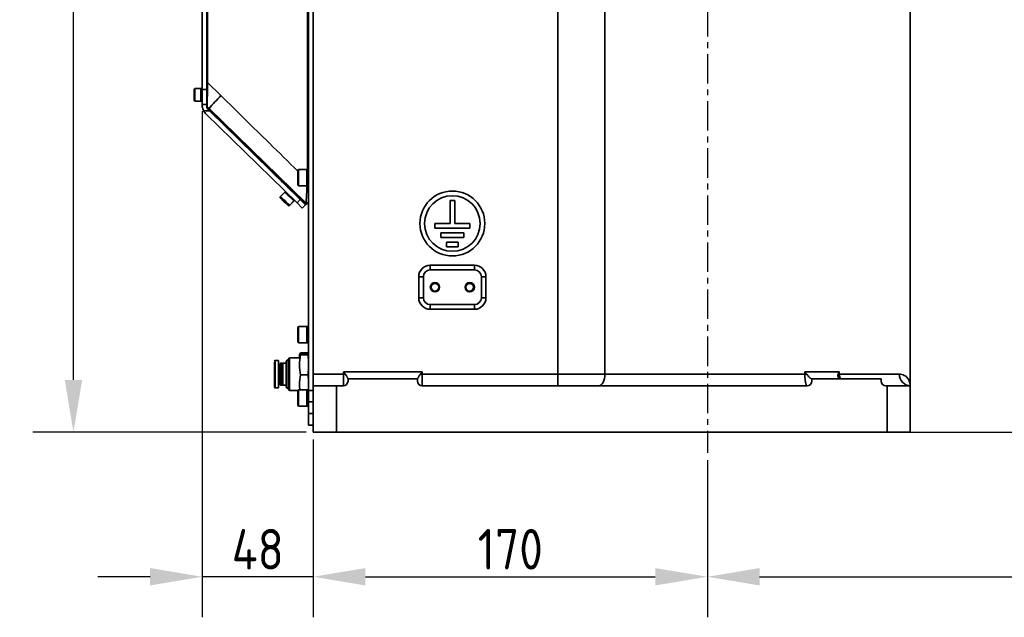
# Model space of a CAD drawing. Header units: millimetres. Extents: x 13873 to 18697, y 1443 to 6366.
# Tile 18 of 27: x 15416 to 15841, y 4407 to 4665. Entities that reach past the tile are written whole.
import ezdxf

# ---------------------------------------------------------------- set-up
doc = ezdxf.new("R2010")
doc.units = ezdxf.units.MM
doc.header["$PDSIZE"] = -1
doc.linetypes.add('CENTERX2', pattern=[20.32, 12.7, -2.54, 2.54, -2.54])
doc.styles.add('标准汉字', font='gbenor.shx', dxfattribs={"bigfont": 'gbcbig.shx'})
doc.dimstyles.new('ISO-25', dxfattribs={"dimscale": 5, "dimtxt": 3.5, "dimasz": 4.5, "dimexe": 3.5, "dimexo": 0.625, "dimtad": 1, "dimdec": 1, "dimdsep": 46, "dimtxsty": '标准汉字', "dimcen": 2.5, "dimclrd": 1, "dimclre": 1, "dimadec": 0, "dimazin": 0, "dimtfac": 1, "dimtdec": 1, "dimtmove": 1, "dimatfit": 3, "dimfxl": 1, "dimarcsym": 0})

# ---------------------------------------------------------------- blocks, each defined once
blk = doc.blocks.new('*D12')
at = {"color": 1, "lineweight": -2, "transparency": 16777216}
for p, q in [((15542.66, 4484.26), (15542.66, 4407.46)), ((15712.66, 4475.31), (15712.66, 4407.46)), ((15565.16, 4424.96), (15690.16, 4424.96))]:
    blk.add_line(p, q, dxfattribs=at)
at = {"color": 1, "transparency": 16777216}
for points in [[(15565.16, 4428.71), (15565.16, 4421.21), (15542.66, 4424.96)], [(15690.16, 4428.71), (15690.16, 4421.21), (15712.66, 4424.96)]]:
    blk.add_solid(points, dxfattribs=at)
at = {"layer": 'Defpoints', "color": 0, "transparency": 16777216}
for p in [(15542.66, 4487.39), (15712.66, 4478.44), (15712.66, 4424.96)]:
    blk.add_point(p, dxfattribs=at)
at = {"color": 0, "transparency": 16777216, "insert": (15627.66, 4436.83), "char_height": 17.5, "attachment_point": 5, "style": '标准汉字'}
blk.add_mtext('170', dxfattribs=at)
blk = doc.blocks.new('*D13')
at = {"color": 1, "lineweight": -2, "transparency": 16777216}
for p, q in [((15494.77, 4625.93), (15494.77, 4407.46)), ((15542.66, 4484.26), (15542.66, 4407.46)), ((15472.27, 4424.96), (15449.77, 4424.96)), ((15542.66, 4424.96), (15494.77, 4424.96)), ((15565.16, 4424.96), (15587.66, 4424.96))]:
    blk.add_line(p, q, dxfattribs=at)
at = {"color": 1, "transparency": 16777216}
for points in [[(15472.27, 4428.71), (15472.27, 4421.21), (15494.77, 4424.96)], [(15565.16, 4428.71), (15565.16, 4421.21), (15542.66, 4424.96)]]:
    blk.add_solid(points, dxfattribs=at)
at = {"layer": 'Defpoints', "color": 0, "transparency": 16777216}
for p in [(15494.77, 4629.05), (15542.66, 4487.39), (15494.77, 4424.96)]:
    blk.add_point(p, dxfattribs=at)
at = {"color": 0, "transparency": 16777216, "insert": (15518.72, 4436.83), "char_height": 17.5, "attachment_point": 5, "style": '标准汉字'}
blk.add_mtext('48', dxfattribs=at)
blk = doc.blocks.new('*D14')
at = {"color": 1, "lineweight": -2, "transparency": 16777216}
for p, q in [((16112.66, 4751.71), (16112.66, 4407.46)), ((15712.66, 4475.31), (15712.66, 4407.46)), ((15735.16, 4424.96), (16090.16, 4424.96))]:
    blk.add_line(p, q, dxfattribs=at)
at = {"color": 1, "transparency": 16777216}
for points in [[(15735.16, 4428.71), (15735.16, 4421.21), (15712.66, 4424.96)], [(16090.16, 4428.71), (16090.16, 4421.21), (16112.66, 4424.96)]]:
    blk.add_solid(points, dxfattribs=at)
at = {"layer": 'Defpoints', "color": 0, "transparency": 16777216}
for p in [(16112.66, 4754.83), (15712.66, 4478.44), (16112.66, 4424.96)]:
    blk.add_point(p, dxfattribs=at)
at = {"color": 0, "transparency": 16777216, "insert": (15912.66, 4436.83), "char_height": 17.5, "attachment_point": 5, "style": '标准汉字'}
blk.add_mtext('400', dxfattribs=at)
blk = doc.blocks.new('*D16')
at = {"color": 1, "lineweight": -2, "transparency": 16777216}
for p, q in [((16155.29, 4761.39), (16301.39, 4761.39)), ((16283.89, 4509.89), (16283.89, 4738.89)), ((15803.29, 4487.39), (16301.39, 4487.39))]:
    blk.add_line(p, q, dxfattribs=at)
at = {"color": 1, "transparency": 16777216}
for points in [[(16280.14, 4738.89), (16287.64, 4738.89), (16283.89, 4761.39)], [(16280.14, 4509.89), (16287.64, 4509.89), (16283.89, 4487.39)]]:
    blk.add_solid(points, dxfattribs=at)
at = {"layer": 'Defpoints', "color": 0, "transparency": 16777216}
for p in [(16152.16, 4761.39), (16283.89, 4761.39), (15800.16, 4487.39)]:
    blk.add_point(p, dxfattribs=at)
at = {"color": 0, "transparency": 16777216, "insert": (16272.01, 4624.39), "char_height": 17.5, "attachment_point": 5, "rotation": 90, "style": '标准汉字'}
blk.add_mtext('274', dxfattribs=at)
blk = doc.blocks.new('*D18')
at = {"color": 1, "lineweight": -2, "transparency": 16777216}
for p, q in [((16445.45, 5558.77), (15421.75, 5558.77)), ((15439.25, 4509.89), (15439.25, 5536.27)), ((15539.54, 4487.39), (15421.75, 4487.39))]:
    blk.add_line(p, q, dxfattribs=at)
at = {"color": 1, "transparency": 16777216}
for points in [[(15435.5, 5536.27), (15443, 5536.27), (15439.25, 5558.77)], [(15435.5, 4509.89), (15443, 4509.89), (15439.25, 4487.39)]]:
    blk.add_solid(points, dxfattribs=at)
at = {"layer": 'Defpoints', "color": 0, "transparency": 16777216}
for p in [(15439.25, 5558.77), (16448.58, 5558.77), (15542.66, 4487.39)]:
    blk.add_point(p, dxfattribs=at)
at = {"color": 0, "transparency": 16777216, "insert": (15427.38, 5023.08), "char_height": 17.5, "attachment_point": 5, "rotation": 90, "style": '标准汉字'}
blk.add_mtext('1071', dxfattribs=at)
blk = doc.blocks.new('*D73')
at = {"color": 1, "lineweight": -2, "transparency": 16777216}
for p, q in [((16510.32, 4642.89), (16604.93, 4642.89)), ((16587.43, 4509.89), (16587.43, 4620.39)), ((15793.29, 4487.39), (16604.93, 4487.39))]:
    blk.add_line(p, q, dxfattribs=at)
at = {"color": 1, "transparency": 16777216}
for points in [[(16583.68, 4620.39), (16591.18, 4620.39), (16587.43, 4642.89)], [(16583.68, 4509.89), (16591.18, 4509.89), (16587.43, 4487.39)]]:
    blk.add_solid(points, dxfattribs=at)
at = {"layer": 'Defpoints', "color": 0, "transparency": 16777216}
for p in [(16507.2, 4642.89), (16587.43, 4642.89), (15790.16, 4487.39)]:
    blk.add_point(p, dxfattribs=at)
at = {"color": 0, "transparency": 16777216, "insert": (16575.55, 4565.14), "char_height": 17.5, "attachment_point": 5, "rotation": 90, "style": '标准汉字'}
blk.add_mtext('155.5', dxfattribs=at)

msp = doc.modelspace()

# ---------------------------------------------------------------- linework, layer by layer
at = {"color": 4, "linetype": 'CENTERX2'}
msp.add_line((15712.66, 4874.03), (15712.66, 4478.44), dxfattribs=at)
at = {"linetype": 'Continuous', "lineweight": 35}
for p, q in [((15494.74, 4695.74), (15494.74, 4635.17)), ((15496.74, 4635.17), (15496.74, 4695.74)), ((15496.77, 4638.25), (15496.77, 4695.34)), ((15497.07, 4695.34), (15497.07, 4638.25)), ((15540.66, 4505.39), (15540.66, 4692.39)), ((15540.66, 4692.39), (15540.66, 4500.39)), ((15542.66, 4512.39), (15542.66, 4692.39)), ((15542.66, 4692.39), (15542.66, 4512.39)), ((15648.19, 4512.39), (15648.19, 4692.39)), ((15668.42, 4692.39), (15668.42, 4512.39)), ((15800.16, 4507.39), (15800.16, 4692.54)), ((15540.13, 4600.64), (15540.13, 4670.57)), ((15497.07, 4638.25), (15496.77, 4638.25)), ((15497.07, 4638.25), (15502.84, 4632.58)), ((15491.54, 4635.72), (15491.24, 4635.42)), ((15491.24, 4630.52), (15491.24, 4635.42)), ((15494.24, 4635.72), (15491.54, 4635.72)), ((15491.54, 4635.72), (15491.54, 4630.22)), ((15494.74, 4635.72), (15494.24, 4635.72)), ((15494.24, 4635.72), (15494.24, 4630.22)), ((15494.74, 4635.17), (15496.74, 4635.17)), ((15494.74, 4635.17), (15494.74, 4628.84)), ((15496.74, 4628.8), (15496.74, 4635.17)), ((15496.77, 4634.47), (15496.74, 4634.47)), ((15491.24, 4630.52), (15491.54, 4630.22)), ((15491.54, 4630.22), (15494.24, 4630.22)), ((15494.24, 4630.22), (15494.74, 4630.22)), ((15496.74, 4631.47), (15496.77, 4631.47)), ((15494.74, 4628.8), (15494.74, 4628.84)), ((15494.74, 4628.8), (15496.74, 4628.8)), ((15497.9, 4626.02), (15495.44, 4626.02)), ((15496.74, 4628.8), (15496.74, 4628)), ((15496.77, 4628.21), (15496.85, 4627.67)), ((15496.77, 4628.02), (15496.77, 4628.04)), ((15496.77, 4628), (15496.77, 4628.02)), ((15496.85, 4627.67), (15496.9, 4627.77)), ((15496.85, 4627.67), (15497.37, 4626.78)), ((15497.9, 4626.02), (15497.34, 4626.57)), ((15497.37, 4626.78), (15497.37, 4626.76)), ((15497.51, 4626.65), (15497.37, 4626.78)), ((15527.62, 4597.19), (15497.37, 4626.76)), ((15497.37, 4626.59), (15527.53, 4597.1)), ((15497.37, 4626.57), (15497.43, 4626.52)), ((15497.71, 4626.97), (15539.57, 4586.12)), ((15537.06, 4587.73), (15497.9, 4626.02)), ((15535.66, 4586.3), (15496.54, 4624.55)), ((15536.31, 4600.64), (15535.96, 4600.29)), ((15535.96, 4593.99), (15535.96, 4600.29)), ((15539.96, 4600.64), (15536.31, 4600.64)), ((15536.31, 4600.64), (15536.31, 4593.64)), ((15540.66, 4600.64), (15539.96, 4600.64)), ((15539.96, 4600.64), (15539.96, 4593.64)), ((15539.96, 4593.89), (15539.96, 4600.64)), ((15527.53, 4597.1), (15527.62, 4597.19)), ((15530.41, 4590.97), (15528.53, 4589.04)), ((15530.64, 4591.2), (15530.41, 4590.97)), ((15532.26, 4592.5), (15532.33, 4592.57)), ((15533.06, 4591.88), (15532.93, 4591.76)), ((15532.96, 4591.79), (15532.93, 4591.76)), ((15535.96, 4593.99), (15536.31, 4593.64)), ((15536.31, 4593.64), (15539.96, 4593.64)), ((15539.96, 4593.64), (15539.96, 4593.89)), ((15539.96, 4593.64), (15540.66, 4593.64)), ((15528.53, 4589.04), (15528.43, 4588.94)), ((15528.43, 4588.94), (15528.44, 4588.52)), ((15528.43, 4588.94), (15528.53, 4588.85)), ((15528.53, 4589.04), (15528.53, 4588.61)), ((15529.67, 4587.31), (15529.16, 4587.81)), ((15529.16, 4587.81), (15529.68, 4587.31)), ((15529.76, 4587.4), (15529.25, 4587.91)), ((15529.25, 4587.91), (15529.77, 4587.41)), ((15530.7, 4586.3), (15529.67, 4587.31)), ((15529.67, 4587.31), (15529.67, 4587.31)), ((15529.68, 4587.31), (15530.71, 4586.3)), ((15529.77, 4587.41), (15529.76, 4587.4)), ((15530.8, 4586.4), (15529.76, 4587.4)), ((15529.77, 4587.41), (15530.8, 4586.4)), ((15532.37, 4585.1), (15534.25, 4587.03)), ((15532.46, 4585.19), (15534.35, 4587.12)), ((15534.25, 4587.03), (15534.57, 4587.36)), ((15534.35, 4587.12), (15534.57, 4587.36)), ((15535.08, 4589.66), (15535.2, 4589.79)), ((15535.08, 4589.66), (15535.11, 4589.69)), ((15535.1, 4589.68), (15539.39, 4585.48)), ((15537.06, 4587.73), (15535.66, 4586.3)), ((15539.35, 4585.48), (15537.06, 4587.73)), ((15601.66, 4587.39), (15601.66, 4577.39)), ((15603.66, 4587.39), (15601.66, 4587.39)), ((15603.66, 4577.39), (15603.66, 4587.39)), ((15531.22, 4585.8), (15530.7, 4586.3)), ((15530.71, 4586.3), (15530.7, 4586.3)), ((15530.71, 4586.3), (15531.22, 4585.8)), ((15531.32, 4585.89), (15530.8, 4586.4)), ((15530.8, 4586.4), (15531.32, 4585.89)), ((15530.8, 4586.4), (15530.8, 4586.4)), ((15531.94, 4585.09), (15532.37, 4585.1)), ((15532.03, 4585.19), (15532.46, 4585.19)), ((15535.66, 4586.3), (15537.95, 4584.05)), ((15537.95, 4584.05), (15539.35, 4585.48)), ((15539.39, 4585.48), (15539.5, 4585.6)), ((15601.66, 4577.39), (15595.16, 4577.39)), ((15595.16, 4577.39), (15595.16, 4575.39)), ((15595.16, 4575.39), (15610.16, 4575.39)), ((15610.16, 4577.39), (15603.66, 4577.39)), ((15610.16, 4575.39), (15610.16, 4577.39)), ((15607.66, 4573.39), (15597.66, 4573.39)), ((15597.66, 4573.39), (15597.66, 4571.39)), ((15597.66, 4571.39), (15607.66, 4571.39)), ((15607.66, 4571.39), (15607.66, 4573.39)), ((15600.16, 4569.39), (15600.16, 4567.39)), ((15605.16, 4569.39), (15600.16, 4569.39)), ((15600.16, 4567.39), (15605.16, 4567.39)), ((15605.16, 4567.39), (15605.16, 4569.39)), ((15593.16, 4559.39), (15612.16, 4559.39)), ((15593.16, 4559.39), (15593.16, 4557.39)), ((15612.16, 4557.39), (15593.16, 4557.39)), ((15612.16, 4559.39), (15612.16, 4557.39)), ((15590.16, 4554.39), (15588.16, 4554.39)), ((15588.16, 4545.39), (15588.16, 4554.39)), ((15590.16, 4554.39), (15590.16, 4545.39)), ((15615.16, 4545.39), (15615.16, 4554.39)), ((15617.16, 4554.39), (15615.16, 4554.39)), ((15617.16, 4554.39), (15617.16, 4545.39)), ((15590.16, 4545.39), (15588.16, 4545.39)), ((15617.16, 4545.39), (15615.16, 4545.39)), ((15593.16, 4542.39), (15612.16, 4542.39)), ((15593.16, 4542.39), (15593.16, 4540.39)), ((15612.16, 4540.39), (15593.16, 4540.39)), ((15612.16, 4542.39), (15612.16, 4540.39)), ((15536.31, 4532.89), (15535.96, 4532.54)), ((15535.96, 4526.24), (15535.96, 4532.54)), ((15539.96, 4532.89), (15536.31, 4532.89)), ((15536.31, 4532.89), (15536.31, 4525.89)), ((15540.66, 4532.89), (15539.96, 4532.89)), ((15539.96, 4532.89), (15539.96, 4525.89)), ((15535.96, 4526.24), (15536.31, 4525.89)), ((15536.31, 4525.89), (15539.96, 4525.89)), ((15539.96, 4525.89), (15540.66, 4525.89)), ((15531.83, 4518.77), (15530.93, 4517.99)), ((15532.44, 4519.39), (15531.83, 4518.77)), ((15531.83, 4518.77), (15531.83, 4517.82)), ((15537.03, 4519.39), (15532.44, 4519.39)), ((15532.44, 4519.39), (15532.44, 4518.34)), ((15536.77, 4521.07), (15536.66, 4520.79)), ((15536.66, 4519.39), (15536.66, 4520.79)), ((15536.86, 4521.04), (15537.18, 4521.66)), ((15537.18, 4521.66), (15540.41, 4521.66)), ((15537.18, 4521.03), (15540.41, 4521.03)), ((15537.18, 4520.74), (15540.41, 4520.74)), ((15540.41, 4521.66), (15540.57, 4521.04)), ((15540.66, 4520.79), (15540.62, 4521.05)), ((15525.93, 4517.58), (15525.93, 4516.62)), ((15527.73, 4518.29), (15526.23, 4518.29)), ((15526.23, 4518.29), (15526.23, 4517.41)), ((15526.23, 4517.41), (15526.23, 4506.49)), ((15527.73, 4517.41), (15527.73, 4518.29)), ((15527.73, 4506.49), (15527.73, 4517.41)), ((15528.43, 4516.44), (15527.93, 4516.44)), ((15527.93, 4516.44), (15527.93, 4515.83)), ((15527.93, 4515.83), (15527.93, 4508.34)), ((15528.63, 4517.14), (15528.43, 4516.94)), ((15528.43, 4516.94), (15528.43, 4516.26)), ((15528.43, 4516.26), (15528.43, 4507.84)), ((15529.28, 4517.14), (15528.63, 4517.14)), ((15528.63, 4517.14), (15528.63, 4516.43)), ((15528.63, 4516.43), (15528.63, 4507.64)), ((15529.43, 4516.94), (15529.28, 4517.14)), ((15529.28, 4517.14), (15529.28, 4516.43)), ((15529.28, 4516.43), (15529.28, 4507.64)), ((15529.58, 4517.14), (15529.43, 4516.94)), ((15529.43, 4516.94), (15529.43, 4516.26)), ((15529.43, 4516.26), (15529.43, 4507.84)), ((15530.93, 4517.14), (15529.58, 4517.14)), ((15529.58, 4517.14), (15529.58, 4516.43)), ((15529.58, 4516.43), (15529.58, 4507.64)), ((15530.93, 4517.99), (15530.93, 4517.15)), ((15530.93, 4517.15), (15530.93, 4506.79)), ((15531.83, 4517.82), (15531.83, 4506)), ((15532.44, 4518.34), (15532.44, 4505.39)), ((15537.18, 4512.1), (15540.41, 4512.1)), ((15542.66, 4507.39), (15542.66, 4512.39)), ((15542.66, 4512.39), (15555.66, 4512.39)), ((15542.66, 4507.39), (15542.66, 4512.39)), ((15555.66, 4513.39), (15589.66, 4513.39)), ((15555.66, 4512.39), (15555.66, 4513.39)), ((15555.66, 4507.39), (15555.66, 4512.39)), ((15555.66, 4512.39), (15556.47, 4512.39)), ((15557.66, 4510.39), (15557.66, 4510.4)), ((15557.66, 4510.39), (15557.66, 4509.39)), ((15557.66, 4510.39), (15587.66, 4510.39)), ((15587.66, 4510.4), (15587.66, 4510.39)), ((15587.66, 4510.39), (15587.66, 4509.39)), ((15588.85, 4512.39), (15589.66, 4512.39)), ((15589.66, 4513.39), (15589.66, 4512.39)), ((15589.66, 4512.39), (15589.66, 4507.39)), ((15589.66, 4512.39), (15648.19, 4512.39)), ((15648.19, 4512.39), (15668.42, 4512.39)), ((15648.19, 4512.39), (15648.19, 4507.39)), ((15668.42, 4512.39), (15754.7, 4512.39)), ((15754.7, 4513.39), (15769.55, 4513.39)), ((15754.7, 4512.39), (15754.7, 4513.39)), ((15754.7, 4512.39), (15755.49, 4512.39)), ((15757.66, 4510.39), (15757.66, 4509.39)), ((15757.66, 4510.39), (15787.66, 4510.39)), ((15769.05, 4512.39), (15769.55, 4512.39)), ((15769.55, 4513.39), (15769.55, 4512.39)), ((15769.55, 4512.39), (15795.43, 4512.39)), ((15787.66, 4510.39), (15787.66, 4509.39)), ((15526.23, 4506.49), (15527.73, 4506.49)), ((15527.93, 4508.34), (15528.43, 4508.34)), ((15528.43, 4507.84), (15528.63, 4507.64)), ((15528.63, 4507.64), (15529.28, 4507.64)), ((15529.28, 4507.64), (15529.43, 4507.84)), ((15529.43, 4507.84), (15529.58, 4507.64)), ((15529.58, 4507.64), (15530.93, 4507.64)), ((15530.93, 4506.79), (15531.83, 4506)), ((15531.83, 4506), (15532.44, 4505.39)), ((15542.66, 4487.39), (15542.66, 4507.39)), ((15542.66, 4487.39), (15542.66, 4507.39)), ((15542.66, 4507.39), (15552.66, 4507.39)), ((15552.66, 4507.39), (15552.66, 4487.39)), ((15555.66, 4507.39), (15552.66, 4507.39)), ((15755.66, 4507.39), (15589.66, 4507.39)), ((15790.16, 4507.39), (15789.66, 4507.39)), ((15790.16, 4487.39), (15790.16, 4507.39)), ((15790.16, 4507.39), (15800.16, 4507.39)), ((15800.16, 4507.39), (15800.16, 4487.39)), ((15532.44, 4505.39), (15536.06, 4505.39)), ((15536.31, 4505.64), (15535.96, 4505.29)), ((15535.96, 4498.99), (15535.96, 4505.29)), ((15539.96, 4505.64), (15536.31, 4505.64)), ((15536.31, 4505.64), (15536.31, 4498.64)), ((15540.66, 4505.64), (15539.96, 4505.64)), ((15539.96, 4505.64), (15539.96, 4498.64)), ((15539.96, 4498.96), (15539.96, 4505.64)), ((15540.66, 4505.39), (15542.66, 4505.39)), ((15540.66, 4495.39), (15540.66, 4505.39)), ((15535.96, 4498.99), (15536.31, 4498.64)), ((15536.31, 4498.64), (15539.96, 4498.64)), ((15539.96, 4498.64), (15539.96, 4498.96)), ((15539.96, 4498.64), (15540.66, 4498.64)), ((15540.66, 4500.39), (15542.66, 4500.39)), ((15540.66, 4490.39), (15540.66, 4500.39)), ((15542.66, 4495.39), (15540.66, 4495.39)), ((15542.66, 4490.39), (15540.66, 4490.39)), ((15552.66, 4487.39), (15542.66, 4487.39)), ((15552.66, 4487.39), (15542.66, 4487.39)), ((15790.16, 4487.39), (15552.66, 4487.39)), ((15790.16, 4487.39), (15552.66, 4487.39)), ((15800.16, 4487.39), (15790.16, 4487.39))]:
    msp.add_line(p, q, dxfattribs=at)
at = {"linetype": 'Continuous', "lineweight": 35, "flags": 128}
for points in [[(15496.9, 4627.77), (15497.36, 4627.32), (15497.71, 4626.97)], [(15532.85, 4591.89), (15532.95, 4591.8), (15532.96, 4591.79)], [(15532.96, 4591.79), (15532.94, 4591.8), (15532.85, 4591.89)], [(15532.95, 4591.99), (15533.04, 4591.9), (15533.3, 4591.65), (15533.68, 4591.28), (15534.13, 4590.84), (15534.58, 4590.39), (15534.96, 4590.02), (15535.22, 4589.77), (15535.31, 4589.68), (15535.22, 4589.77), (15535.2, 4589.78)], [(15533.05, 4591.88), (15533.04, 4591.9), (15532.95, 4591.99)], [(15528.44, 4588.52), (15528.57, 4588.39), (15528.95, 4588.01), (15529.51, 4587.46), (15530.18, 4586.8), (15530.86, 4586.15), (15531.42, 4585.59), (15531.81, 4585.22), (15531.94, 4585.09), (15531.81, 4585.22), (15531.43, 4585.59), (15530.86, 4586.15), (15530.19, 4586.81), (15529.52, 4587.46), (15528.95, 4588.02), (15528.57, 4588.39), (15528.44, 4588.52)], [(15528.53, 4588.61), (15528.66, 4588.48), (15529.04, 4588.11), (15529.61, 4587.55), (15530.28, 4586.9), (15530.95, 4586.24), (15531.52, 4585.69), (15531.9, 4585.32), (15532.03, 4585.19), (15531.9, 4585.32), (15531.53, 4585.69), (15530.96, 4586.25), (15530.29, 4586.9), (15529.62, 4587.56), (15529.05, 4588.11), (15528.67, 4588.48), (15528.53, 4588.61)], [(15535.11, 4589.69), (15535.13, 4589.67), (15535.21, 4589.58), (15535.12, 4589.67), (15535.11, 4589.69)], [(15532.27, 4585.19), (15532.33, 4585.13), (15532.37, 4585.1)], [(15668.42, 4512.39), (15668.37, 4511.41), (15668.23, 4510.47), (15667.99, 4509.61), (15667.68, 4508.85), (15667.3, 4508.23), (15666.86, 4507.77), (15666.38, 4507.48), (15665.89, 4507.39)]]:
    msp.add_lwpolyline(points, dxfattribs=at)
at = {"linetype": 'Continuous', "lineweight": 35}
for centre, radius in [((15602.66, 4577.39), 14), ((15602.66, 4577.39), 12), ((15595.16, 4549.89), 2), ((15595.16, 4549.89), 1.65), ((15610.16, 4549.89), 2), ((15610.16, 4549.89), 1.65)]:
    msp.add_circle(centre, radius, dxfattribs=at)
for centre, radius, start, end in [((15571.58, 4564.51), 96.74, 135.2788, 139.7796), ((15500.74, 4628.84), 6, 208.0771, 225.6378), ((15177.35, 4225.92), 507.86, 45.3353, 45.9558), ((15177.59, 4226.17), 507.5, 45.3351, 45.9561), ((15176, 4224.54), 507.08, 45.3347, 45.9562), ((15593.16, 4554.39), 5, 90, 180), ((15593.16, 4554.39), 3, 90, 180), ((15612.16, 4554.39), 5, 0, 90), ((15612.16, 4554.39), 3, 0, 90), ((15593.16, 4545.39), 5, 180, 270), ((15593.16, 4545.39), 3, 180, 270), ((15612.16, 4545.39), 3, 270, 0), ((15612.16, 4545.39), 5, 270, 0), ((15526.23, 4517.99), 0.3, 90, 180), ((15527.93, 4516.64), 0.2, 180, 270), ((15800.3, 4512.25), 4.87, 178.4531, 268.3647), ((15526.23, 4506.79), 0.3, 180, 270), ((15527.93, 4508.14), 0.2, 90, 180), ((15555.66, 4509.39), 2, 270, 0), ((15589.66, 4509.39), 2, 180, 270), ((15755.66, 4509.39), 2, 270, 0), ((15789.66, 4509.39), 2, 180, 270)]:
    msp.add_arc(centre, radius, start, end, dxfattribs=at)
for centre, start_param, end_param in [((15527.54, 4597.11), 4.712389, 6.283185), ((15527.61, 4597.18), 0, 1.570796)]:
    msp.add_ellipse(centre, major_axis=(4.72, -4.61), ratio=0.001952, start_param=start_param, end_param=end_param, dxfattribs=at)
for points, knots in [([(15496.77, 4628.21), (15496.77, 4629.01), (15496.77, 4630.6), (15496.77, 4633.28), (15496.77, 4635.84), (15496.77, 4637.45), (15496.77, 4638.25)], [0, 0, 0, 0, 0.2792098, 0.5570956, 0.7785549, 1, 1, 1, 1]), ([(15496.9, 4627.77), (15496.91, 4628.5), (15496.94, 4629.95), (15496.98, 4632.61), (15497.03, 4635.39), (15497.06, 4637.3), (15497.07, 4638.25)], [0, 0, 0, 0, 0.251456, 0.500619, 0.750599, 1, 1, 1, 1]), ([(15502.84, 4632.58), (15509.81, 4625.73), (15520.84, 4614.89), (15531.89, 4604.05), (15535.96, 4600.05)], [0, 0, 0, 0, 0.631073, 1, 1, 1, 1]), ([(15495.44, 4626.02), (15495.3, 4626.32), (15495.01, 4626.93), (15494.8, 4627.84), (15494.74, 4628.46), (15494.74, 4628.72), (15494.74, 4628.8)], [0, 0, 0, 0, 0.298533, 0.598053, 0.879506, 1, 1, 1, 1]), ([(15496.74, 4628), (15496.75, 4627.82), (15496.78, 4627.46), (15497, 4626.95), (15497.24, 4626.68), (15497.34, 4626.57)], [0, 0, 0, 0, 0.367859, 0.736945, 1, 1, 1, 1]), ([(15497.43, 4626.52), (15505.26, 4618.86), (15517.1, 4607.28), (15528.94, 4595.7), (15532.95, 4591.78)], [0, 0, 0, 0, 0.66144, 1, 1, 1, 1]), ([(15539.5, 4585.6), (15531.66, 4593.26), (15517.66, 4606.95), (15503.67, 4620.63), (15497.51, 4626.65)], [0, 0, 0, 0, 0.56, 1, 1, 1, 1]), ([(15539.57, 4586.12), (15539.61, 4586.81), (15539.68, 4588.19), (15539.82, 4590.69), (15539.96, 4593.02), (15540.04, 4594.53), (15540.08, 4595.14)], [0, 0, 0, 0, 0.27492, 0.545776, 0.815623, 1, 1, 1, 1]), ([(15539.69, 4585.8), (15539.87, 4585.97), (15540.14, 4586.25), (15540.52, 4586.64), (15540.66, 4586.79)], [0, 0, 0, 0, 0.63078, 1, 1, 1, 1]), ([(15539.69, 4585.8), (15539.66, 4585.76), (15539.58, 4585.68), (15539.52, 4585.62), (15539.51, 4585.61), (15539.5, 4585.6)], [0, 0, 0, 0, 0.326818, 0.658609, 1, 1, 1, 1]), ([(15539.57, 4586.12), (15539.59, 4586.06), (15539.62, 4585.97), (15539.66, 4585.87), (15539.68, 4585.82), (15539.69, 4585.8), (15539.69, 4585.8), (15539.69, 4585.8)], [0, 0, 0, 0, 0.499212, 0.853872, 0.953254, 0.983225, 1, 1, 1, 1]), ([(15537.18, 4520.74), (15536.94, 4520.79), (15536.46, 4520.88), (15536.94, 4520.98), (15537.18, 4521.03)], [0, 0, 0, 0, 0.491212, 1, 1, 1, 1]), ([(15537.18, 4512.1), (15536.94, 4513.51), (15536.46, 4516.39), (15536.94, 4519.27), (15537.18, 4520.74)], [0, 0, 0, 0, 0.491212, 1, 1, 1, 1]), ([(15540.41, 4521.03), (15540.53, 4520.98), (15540.76, 4520.88), (15540.53, 4520.79), (15540.41, 4520.74)], [0, 0, 0, 0, 0.497922, 1, 1, 1, 1]), ([(15540.41, 4520.74), (15540.53, 4519.3), (15540.76, 4516.42), (15540.53, 4513.54), (15540.41, 4512.1)], [0, 0, 0, 0, 0.497922, 1, 1, 1, 1]), ([(15525.93, 4517.15), (15525.93, 4516.72), (15525.93, 4516.05), (15525.93, 4514.77), (15525.93, 4513.69), (15525.93, 4512.54), (15525.93, 4511.08), (15525.93, 4509.37), (15525.93, 4508.03), (15525.93, 4507.27), (15525.93, 4506.91), (15525.93, 4506.76), (15525.93, 4506.79), (15525.93, 4506.8)], [0, 0, 0, 0, 0.145288, 0.223499, 0.30337, 0.383241, 0.461452, 0.60674, 0.752029, 0.83024, 0.910111, 0.989982, 1, 1, 1, 1]), ([(15536.96, 4505.64), (15536.84, 4506.37), (15536.51, 4508.53), (15536.91, 4510.68), (15537.18, 4512.1)], [0, 0, 0, 0, 0.3422603, 1, 1, 1, 1]), ([(15540.41, 4512.1), (15540.54, 4510.71), (15540.74, 4508.52), (15540.57, 4506.33), (15540.51, 4505.52)], [0, 0, 0, 0, 0.632719, 1, 1, 1, 1]), ([(15556.47, 4512.39), (15556.34, 4512.55), (15556.21, 4512.72), (15555.94, 4513.05), (15555.8, 4513.22), (15555.66, 4513.39)], [0, 0, 0, 0, 0.5, 0.5, 1, 1, 1, 1]), ([(15557.66, 4510.4), (15557.66, 4510.41), (15557.65, 4510.43), (15557.62, 4510.5), (15557.6, 4510.55), (15557.54, 4510.67), (15557.5, 4510.73), (15557.42, 4510.89), (15557.37, 4510.97), (15557.27, 4511.16), (15557.21, 4511.25), (15557.09, 4511.46), (15557.02, 4511.57), (15556.81, 4511.91), (15556.66, 4512.15), (15556.47, 4512.39)], [0, 0, 0, 0, 0.125, 0.125, 0.25, 0.25, 0.375, 0.375, 0.5, 0.5, 0.625, 0.625, 0.75, 0.75, 1, 1, 1, 1]), ([(15587.66, 4510.4), (15587.66, 4510.41), (15587.67, 4510.43), (15587.7, 4510.5), (15587.73, 4510.55), (15587.79, 4510.67), (15587.82, 4510.73), (15587.9, 4510.89), (15587.95, 4510.97), (15588.06, 4511.16), (15588.11, 4511.25), (15588.23, 4511.46), (15588.3, 4511.57), (15588.51, 4511.91), (15588.67, 4512.15), (15588.85, 4512.39)], [0, 0, 0, 0, 0.125, 0.125, 0.25, 0.25, 0.375, 0.375, 0.5, 0.5, 0.625, 0.625, 0.75, 0.75, 1, 1, 1, 1]), ([(15588.85, 4512.39), (15588.98, 4512.55), (15589.12, 4512.72), (15589.39, 4513.05), (15589.53, 4513.22), (15589.66, 4513.39)], [0, 0, 0, 0, 0.5, 0.5, 1, 1, 1, 1]), ([(15755.49, 4512.39), (15755.34, 4512.55), (15755.21, 4512.72), (15754.95, 4513.05), (15754.82, 4513.22), (15754.7, 4513.39)], [0, 0, 0, 0, 0.5, 0.5, 1, 1, 1, 1]), ([(15755.66, 4507.39), (15755.6, 4507.39), (15755.54, 4507.42), (15755.43, 4507.54), (15755.37, 4507.63), (15755.25, 4507.87), (15755.2, 4508.02), (15755.09, 4508.37), (15755.04, 4508.58), (15754.95, 4509.04), (15754.91, 4509.29), (15754.86, 4509.69), (15754.84, 4509.83), (15754.81, 4510.12), (15754.79, 4510.27), (15754.75, 4510.74), (15754.74, 4511.05), (15754.71, 4511.71), (15754.7, 4512.05), (15754.7, 4512.39)], [0, 0, 0, 0, 0.125, 0.125, 0.25, 0.25, 0.375, 0.375, 0.5, 0.5, 0.625, 0.625, 0.6875, 0.6875, 0.75, 0.75, 0.875, 0.875, 1, 1, 1, 1]), ([(15757.57, 4510.39), (15757.53, 4510.39), (15757.48, 4510.4), (15757.36, 4510.45), (15757.29, 4510.49), (15757.13, 4510.59), (15757.05, 4510.65), (15756.87, 4510.8), (15756.78, 4510.89), (15756.5, 4511.17), (15756.3, 4511.4), (15756, 4511.76), (15755.9, 4511.89), (15755.69, 4512.14), (15755.59, 4512.26), (15755.49, 4512.39)], [0, 0, 0, 0, 0.125, 0.125, 0.25, 0.25, 0.375, 0.375, 0.5, 0.5, 0.75, 0.75, 0.875, 0.875, 1, 1, 1, 1]), ([(15770.44, 4510.39), (15770.29, 4510.39), (15770.16, 4510.4), (15769.9, 4510.45), (15769.78, 4510.48), (15769.56, 4510.58), (15769.47, 4510.64), (15769.29, 4510.79), (15769.22, 4510.88), (15769.09, 4511.07), (15769.05, 4511.17), (15768.97, 4511.4), (15768.95, 4511.52), (15768.94, 4511.76), (15768.94, 4511.89), (15768.98, 4512.14), (15769.01, 4512.26), (15769.05, 4512.39)], [0, 0, 0, 0, 0.125, 0.125, 0.25, 0.25, 0.375, 0.375, 0.5, 0.5, 0.625, 0.625, 0.75, 0.75, 0.875, 0.875, 1, 1, 1, 1]), ([(15769.05, 4512.39), (15769.12, 4512.55), (15769.19, 4512.72), (15769.36, 4513.05), (15769.45, 4513.22), (15769.55, 4513.39)], [0, 0, 0, 0, 0.5, 0.5, 1, 1, 1, 1]), ([(15769.55, 4512.39), (15769.58, 4511.96), (15769.63, 4511.27), (15769.94, 4510.67), (15770.05, 4510.44)], [0, 0, 0, 0, 0.622963, 1, 1, 1, 1]), ([(15795.43, 4512.39), (15795.83, 4512.39), (15796.21, 4512.33), (15796.9, 4512.15), (15797.22, 4512.03), (15797.81, 4511.72), (15798.08, 4511.54), (15798.57, 4511.14), (15798.79, 4510.92), (15799.38, 4510.21), (15799.68, 4509.67), (15799.97, 4508.84), (15800.04, 4508.55), (15800.11, 4508.12), (15800.13, 4507.97), (15800.15, 4507.75), (15800.15, 4507.68), (15800.16, 4507.53), (15800.16, 4507.46), (15800.16, 4507.39)], [0, 0, 0, 0, 0.125, 0.125, 0.25, 0.25, 0.375, 0.375, 0.5, 0.5, 0.75, 0.75, 0.875, 0.875, 0.9375, 0.9375, 0.96875, 0.96875, 1, 1, 1, 1])]:
    msp.add_open_spline(points, degree=3, knots=knots, dxfattribs=at)
msp.add_open_spline([(15497.51, 4626.65), (15497.51, 4626.67), (15497.51, 4626.71), (15497.65, 4626.89), (15497.71, 4626.97)], degree=3, dxfattribs=at)

# ---------------------------------------------------------------- dimensions: what is measured, and where the dimension line sits
dim = msp.add_linear_dim(base=(15439.25, 5558.77), p1=(15542.66, 4487.39), p2=(16448.58, 5558.77), angle=90, dimstyle='ISO-25', override={"dimdec": 0})
dim.commit()
dim.dimension.update_dxf_attribs({"geometry": '*D18', "text_midpoint": (15427.38, 5023.08)})
for base, p1, p2, picture, middle in [((16283.89, 4761.39), (15800.16, 4487.39), (16152.16, 4761.39), '*D16', (16272.01, 4624.39)), ((16587.43, 4642.89), (15790.16, 4487.39), (16507.2, 4642.89), '*D73', (16575.55, 4565.14))]:
    dim = msp.add_linear_dim(base=base, p1=p1, p2=p2, angle=90, dimstyle='ISO-25')
    dim.commit()
    dim.dimension.update_dxf_attribs({"geometry": picture, "text_midpoint": middle})
for base, p1, p2, picture, middle in [((16112.66, 4424.96), (15712.66, 4478.44), (16112.66, 4754.83), '*D14', (15912.66, 4436.83)), ((15712.66, 4424.96), (15542.66, 4487.39), (15712.66, 4478.44), '*D12', (15627.66, 4436.83))]:
    dim = msp.add_linear_dim(base=base, p1=p1, p2=p2, dimstyle='ISO-25')
    dim.commit()
    dim.dimension.update_dxf_attribs({"geometry": picture, "text_midpoint": middle})
dim = msp.add_linear_dim(base=(15494.77, 4424.96), p1=(15542.66, 4487.39), p2=(15494.77, 4629.05), dimstyle='ISO-25', override={"dimdec": 0})
dim.commit()
dim.dimension.update_dxf_attribs({"geometry": '*D13', "text_midpoint": (15518.72, 4436.83)})

doc.saveas('drawing.dxf')
